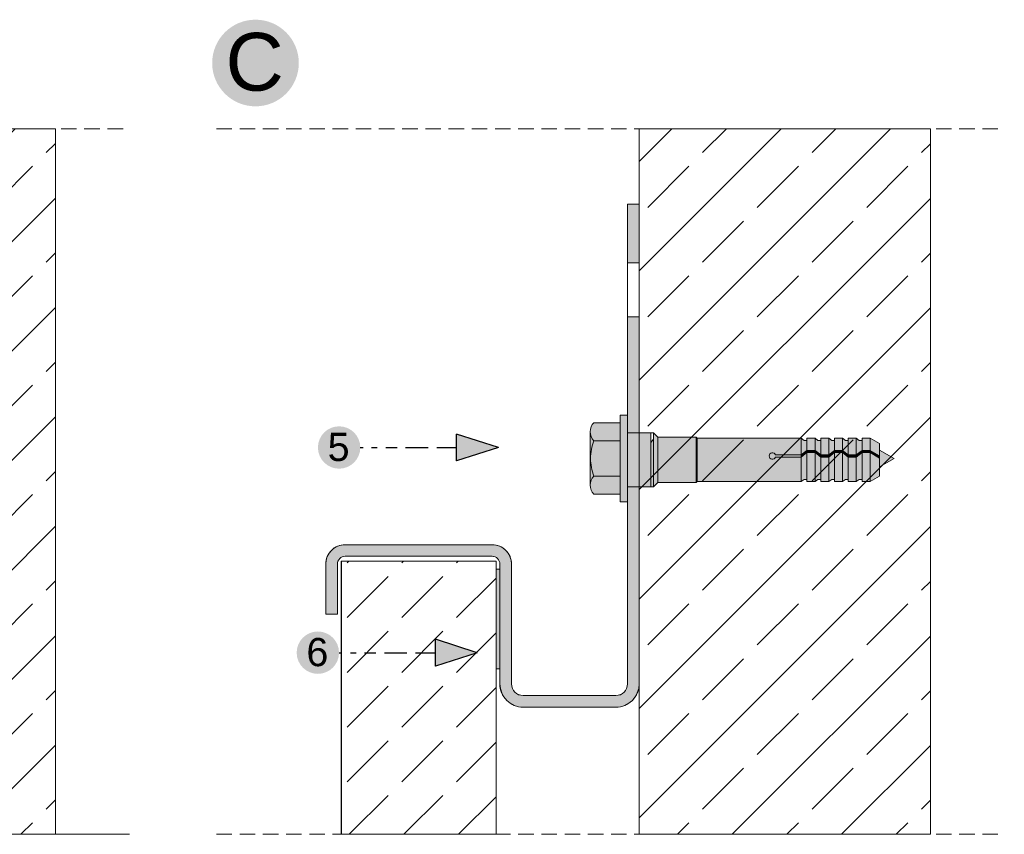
# Model space of a CAD drawing. Extents: x -106507 to -42801, y 48734 to 74234.
# Tile 60 of 69: x -49850 to -48577, y 71138 to 72191. Entities that reach past the tile are written whole.
import ezdxf

# ---------------------------------------------------------------- set-up
doc = ezdxf.new("R2010")
doc.units = 0
doc.header["$MEASUREMENT"] = 0
doc.linetypes.add('Hidden Line', pattern=[30, 20, -10])
for name, color, linetype, lineweight, true_color in [('2D - Ogólne_Pen_No__2', 7, 'Continuous', 15, 0x7f7f7f), ('2D - Ogólne_Pen_No__5', 7, 'Continuous', 25, 0x40a5ff), ('2D Drafting - General_Pen_No__102', 7, 'Continuous', 13, 0xcccccc), ('2D Drafting - General_Pen_No__2', 7, 'Continuous', 15, 0x7f7f7f), ('2D Drafting - General_Pen_No__5', 7, 'Continuous', 25, 0x40a5ff), ('2D Drafting - General_Pen_No__81', 7, 'Continuous', 20, 0x6a6a6a)]:
    doc.layers.add(name, color=color, linetype=linetype, lineweight=lineweight, true_color=true_color)
for name, color, linetype, lineweight in [('2D Drafting - General_Pen_No__1', 7, 'Continuous', 13), ('2D Drafting - General_Pen_No__121', 255, 'Continuous', 0), ('Opisy - Tekst_Pen_No__121', 255, 'Continuous', 0)]:
    doc.layers.add(name, color=color, linetype=linetype, lineweight=lineweight)
doc.styles.add('GENERATED_STYLE_4', font='arial.ttf')
pattern_1 = [(45, (0, 0), (-70.71068, 70.71068), []), (45, (-35.36, 35.36), (-70.71068, 70.71068), [75, -25])]

msp = doc.modelspace()

# ---------------------------------------------------------------- hatches: boundary and pattern name
at = {"layer": '2D - Ogólne_Pen_No__5', "linetype": 'Continuous'}
for points in [[(-49601, 72134.76, 1), (-49489, 72134.76, 1)], [(-49464.31, 71637.79, 1), (-49409.54, 71637.79, 1)], [(-49491.78, 71372.58, 1), (-49437.01, 71372.58, 1)]]:
    msp.add_hatch(color=256, dxfattribs=at).paths.add_polyline_path(points, flags=0)
at = {"layer": '2D Drafting - General_Pen_No__102', "linetype": 'Continuous'}
for points in [[(-49049.12, 71876.29), (-49049.12, 71952.15), (-49064.12, 71952.15), (-49064.12, 71899.22), (-49064.12, 71876.29)], [(-49049.12, 71656.66), (-49049.12, 71806.62), (-49064.12, 71806.62), (-49064.12, 71679.59), (-49064.12, 71656.66)], [(-49049.12, 71332.15), (-49049.12, 71586.99), (-49064.12, 71586.99), (-49064.12, 71332.15, -0.4142136), (-49079.12, 71317.15), (-49199.12, 71317.15, -0.4142136), (-49214.12, 71332.15), (-49214.12, 71487.15, 0.4142136), (-49239.12, 71512.15), (-49429.12, 71512.15, 0.4142136), (-49454.12, 71487.15), (-49454.12, 71422.15), (-49439.12, 71422.15), (-49439.12, 71487.15, -0.4142136), (-49429.12, 71497.15), (-49239.12, 71497.15, -0.4142136), (-49229.12, 71487.15), (-49229.12, 71332.15, 0.4142136), (-49199.12, 71302.15), (-49079.12, 71302.15, 0.4142136)]]:
    msp.add_hatch(color=256, dxfattribs=at).paths.add_polyline_path(points, flags=0)
at = {"layer": '2D Drafting - General_Pen_No__121', "linetype": 'Continuous'}
for points in [[(-49064.12, 71623.67), (-49064.12, 71567.75), (-49073.44, 71567.75), (-49073.44, 71623.67), (-49073.44, 71679.59), (-49064.12, 71679.59)], [(-49073.44, 71646.58), (-49107.61, 71646.58, -0.4195601), (-49107.61, 71669.88), (-49073.44, 71669.88)], [(-49111.88, 71623.67, 0.092424), (-49107.61, 71600.76, 0.201281), (-49112.5, 71589.11), (-49112.5, 71658.23, 0.201281), (-49107.61, 71646.58, 0.092424)], [(-49064.12, 71586.99), (-49064.12, 71623.67), (-49064.12, 71656.66), (-49034.12, 71656.66), (-49034.12, 71620.74), (-49034.12, 71586.99)], [(-49034.12, 71586.99), (-49064.12, 71586.99), (-49064.12, 71623.67), (-49064.12, 71656.66), (-49034.12, 71656.66), (-49034.12, 71619.79)], [(-49030.6, 71587.09), (-49030.6, 71656.66), (-49030.43, 71656.66), (-49025.01, 71651.25), (-49025.01, 71592.5), (-49030.43, 71587.09)], [(-49025.01, 71592.4), (-49025.01, 71651.25), (-48975.27, 71651.25), (-48975.27, 71592.4)], [(-48975.27, 71592.4), (-48975.27, 71651.25), (-48974.03, 71650), (-48974.03, 71593.65)], [(-49073.44, 71600.76), (-49107.61, 71600.76, -0.092424), (-49111.88, 71623.67, -0.092424), (-49107.61, 71646.58), (-49073.44, 71646.58), (-49073.44, 71623.67)], [(-49034.12, 71587.09), (-49034.12, 71619.79), (-49034.12, 71644.15), (-49030.6, 71648.52), (-49030.6, 71587.09)], [(-48974.03, 71593.65), (-48974.03, 71650), (-48839.61, 71650), (-48839.61, 71628.35), (-48872.92, 71628.35, 5.4750432), (-48872.92, 71625.39), (-48839.61, 71625.39), (-48839.61, 71593.65)], [(-48832.17, 71647.04), (-48832.17, 71634.09), (-48839.61, 71628.35), (-48839.61, 71650), (-48835.86, 71647.04)], [(-48821.81, 71650), (-48821.81, 71634.09), (-48832.17, 71634.09), (-48832.17, 71650)], [(-48814.37, 71647.04), (-48814.37, 71628.35), (-48821.81, 71634.09), (-48821.81, 71650), (-48818.07, 71647.04)], [(-48804.01, 71650), (-48804.01, 71628.35), (-48814.37, 71628.35), (-48814.37, 71650)], [(-48804.01, 71628.35), (-48804.01, 71650), (-48800.27, 71647.04), (-48796.57, 71647.04), (-48796.57, 71634.09)], [(-48786.22, 71650), (-48786.22, 71634.09), (-48796.57, 71634.09), (-48796.57, 71650)], [(-48778.78, 71647.04), (-48778.78, 71628.35), (-48786.22, 71634.09), (-48786.22, 71650), (-48782.47, 71647.04)], [(-48768.42, 71650), (-48768.42, 71628.35), (-48778.78, 71628.35), (-48778.78, 71650)], [(-48760.98, 71647.04), (-48760.98, 71634.09), (-48768.42, 71628.35), (-48768.42, 71650), (-48764.68, 71647.04)], [(-48760.98, 71634.09), (-48760.98, 71650), (-48750.62, 71650), (-48750.62, 71634.09)], [(-48738.24, 71626.95), (-48750.62, 71634.09), (-48750.62, 71650), (-48738.24, 71642.86)], [(-48839.61, 71625.39), (-48872.92, 71625.39, -5.4750432), (-48872.92, 71628.35), (-48839.61, 71628.35)], [(-48839.61, 71628.35), (-48832.17, 71634.09), (-48832.17, 71631.13), (-48839.61, 71625.39)], [(-48832.17, 71596.61), (-48835.86, 71596.61), (-48839.61, 71593.65), (-48839.61, 71625.39), (-48832.17, 71631.13)], [(-48832.17, 71634.09), (-48821.81, 71634.09), (-48821.81, 71631.13), (-48832.17, 71631.13)], [(-48832.17, 71593.65), (-48832.17, 71631.13), (-48821.81, 71631.13), (-48821.81, 71593.65)], [(-48814.37, 71625.39), (-48821.81, 71631.13), (-48821.81, 71634.09), (-48814.37, 71628.35)], [(-48814.37, 71596.61), (-48818.07, 71596.61), (-48821.81, 71593.65), (-48821.81, 71631.13), (-48814.37, 71625.39)], [(-48814.37, 71628.35), (-48804.01, 71628.35), (-48804.01, 71625.39), (-48814.37, 71625.39)], [(-48814.37, 71593.65), (-48814.37, 71625.39), (-48804.01, 71625.39), (-48804.01, 71593.65)], [(-48796.57, 71631.13), (-48804.01, 71625.39), (-48804.01, 71628.35), (-48796.57, 71634.09)], [(-48796.57, 71596.61), (-48800.27, 71596.61), (-48804.01, 71593.65), (-48804.01, 71625.39), (-48796.57, 71631.13)], [(-48786.22, 71631.13), (-48796.57, 71631.13), (-48796.57, 71634.09), (-48786.22, 71634.09)], [(-48786.22, 71593.65), (-48796.57, 71593.65), (-48796.57, 71631.13), (-48786.22, 71631.13)], [(-48778.78, 71625.39), (-48786.22, 71631.13), (-48786.22, 71634.09), (-48778.78, 71628.35)], [(-48778.78, 71596.61), (-48782.47, 71596.61), (-48786.22, 71593.65), (-48786.22, 71631.13), (-48778.78, 71625.39)], [(-48778.78, 71628.35), (-48768.42, 71628.35), (-48768.42, 71625.39), (-48778.78, 71625.39)], [(-48768.42, 71593.65), (-48778.78, 71593.65), (-48778.78, 71625.39), (-48768.42, 71625.39)], [(-48768.42, 71628.35), (-48760.98, 71634.09), (-48760.98, 71631.13), (-48768.42, 71625.39)], [(-48760.98, 71596.61), (-48764.68, 71596.61), (-48768.42, 71593.65), (-48768.42, 71625.39), (-48760.98, 71631.13)], [(-48760.98, 71634.09), (-48750.62, 71634.09), (-48750.62, 71631.13), (-48760.98, 71631.13)], [(-48760.98, 71593.65), (-48760.98, 71631.13), (-48750.62, 71631.13), (-48750.62, 71593.65)], [(-48738.24, 71623.99), (-48750.62, 71631.13), (-48750.62, 71634.09), (-48738.24, 71626.95)], [(-48738.24, 71600.8), (-48750.62, 71593.65), (-48750.62, 71631.13), (-48738.24, 71623.99)], [(-48719.52, 71623.57), (-48738.24, 71612.76), (-48738.24, 71634.38)], [(-49073.44, 71577.46), (-49107.61, 71577.46, -0.4195601), (-49107.61, 71600.76), (-49073.44, 71600.76)]]:
    msp.add_hatch(color=256, dxfattribs=at).paths.add_polyline_path(points, flags=0)
at = {"layer": '2D Drafting - General_Pen_No__5', "linetype": 'Continuous'}
for points in [[(-49285.04, 71655.06), (-49285.04, 71620.51), (-49230.95, 71637.79)], [(-49312.52, 71389.86), (-49312.52, 71355.31), (-49258.42, 71372.58)]]:
    msp.add_hatch(color=256, dxfattribs=at).paths.add_polyline_path(points, flags=0)
at = {"layer": '2D Drafting - General_Pen_No__81', "linetype": 'Continuous'}
h = msp.add_hatch(dxfattribs=at)
h.set_pattern_fill('Solid___Dashed', color=256, style=0, pattern_type=2)
h.set_pattern_definition(pattern_1)
h.paths.add_polyline_path([(-50179.99, 71137.8), (-50129.5, 71137.8), (-49803.57, 71137.8), (-49803.57, 72049.72), (-50129.5, 72049.72), (-50179.12, 72049.72), (-50179.99, 72049.72)], flags=0)
h = msp.add_hatch(dxfattribs=at)
h.set_pattern_fill('Solid___Dashed', color=256, style=0, pattern_type=2)
h.set_pattern_definition(pattern_1)
h.paths.add_polyline_path([(-49049.12, 71137.8), (-48998.63, 71137.8), (-48672.7, 71137.8), (-48672.7, 72049.72), (-48998.63, 72049.72), (-49048.25, 72049.72), (-49049.12, 72049.72)], flags=0)
h = msp.add_hatch(dxfattribs=at)
h.set_pattern_fill('Beton', color=256, style=0, pattern_type=2)
h.set_pattern_definition([(45, (0, 0), (-70.71068, 70.71068), [75, -25]), (45, (7e-15, 70.71), (-70.71068, 70.71068), [75, -25])])
h.paths.add_polyline_path([(-49434.12, 71490.7), (-49234.12, 71490.7), (-49234.12, 71137.8), (-49434.12, 71137.8)], flags=0)
msp.add_hatch(color=256, dxfattribs=at).paths.add_polyline_path([(-49234.03, 71351.57), (-49229.12, 71351.57), (-49229.12, 71480.61), (-49234.03, 71480.61)], flags=0)

# ---------------------------------------------------------------- linework, layer by layer
at = {"layer": '2D - Ogólne_Pen_No__2', "linetype": 'Continuous'}
for p, q in [((-49049.12, 71877.75), (-49049.12, 71840.88)), ((-49049.12, 71808.08), (-49049.12, 71841.83)), ((-49034.12, 71656.66), (-49034.12, 71619.79)), ((-49030.43, 71656.66), (-49034.12, 71656.66)), ((-49025.01, 71651.25), (-49030.43, 71656.66)), ((-48975.27, 71651.25), (-49025.01, 71651.25)), ((-49025.01, 71651.25), (-49025.01, 71592.4)), ((-48974.03, 71650), (-48975.27, 71651.25)), ((-48975.27, 71651.25), (-48975.27, 71592.4)), ((-48839.61, 71650), (-48974.03, 71650)), ((-48974.03, 71593.65), (-48974.03, 71650)), ((-48835.86, 71647.04), (-48839.61, 71650)), ((-48839.61, 71650), (-48839.61, 71593.65)), ((-48832.17, 71647.04), (-48835.86, 71647.04)), ((-48832.17, 71650), (-48832.17, 71647.04)), ((-48821.81, 71650), (-48832.17, 71650)), ((-48832.17, 71650), (-48832.17, 71593.65)), ((-48818.07, 71647.04), (-48821.81, 71650)), ((-48821.81, 71650), (-48821.81, 71593.65)), ((-48814.37, 71647.04), (-48818.07, 71647.04)), ((-48814.37, 71650), (-48814.37, 71647.04)), ((-48804.01, 71650), (-48814.37, 71650)), ((-48814.37, 71650), (-48814.37, 71593.65)), ((-48800.27, 71647.04), (-48804.01, 71650)), ((-48804.01, 71650), (-48804.01, 71593.65)), ((-48796.57, 71647.04), (-48800.27, 71647.04)), ((-48796.57, 71650), (-48796.57, 71647.04)), ((-48786.22, 71650), (-48796.57, 71650)), ((-48796.57, 71650), (-48796.57, 71593.65)), ((-48782.47, 71647.04), (-48786.22, 71650)), ((-48786.22, 71650), (-48786.22, 71593.65)), ((-48778.78, 71647.04), (-48782.47, 71647.04)), ((-48778.78, 71650), (-48778.78, 71647.04)), ((-48768.42, 71650), (-48778.78, 71650)), ((-48778.78, 71650), (-48778.78, 71593.65)), ((-48764.68, 71647.04), (-48768.42, 71650)), ((-48768.42, 71650), (-48768.42, 71593.65)), ((-48760.98, 71647.04), (-48764.68, 71647.04)), ((-48760.98, 71650), (-48760.98, 71593.65)), ((-48750.62, 71650), (-48760.98, 71650)), ((-48738.24, 71642.86), (-48750.62, 71650)), ((-48750.62, 71650), (-48750.62, 71593.65)), ((-48738.24, 71642.86), (-48738.24, 71600.8)), ((-48839.61, 71628.35), (-48872.92, 71628.35)), ((-48839.61, 71625.39), (-48872.92, 71625.39)), ((-48832.17, 71634.09), (-48839.61, 71628.35)), ((-48832.17, 71631.13), (-48839.61, 71625.39)), ((-48821.81, 71634.09), (-48832.17, 71634.09)), ((-48821.81, 71631.13), (-48832.17, 71631.13)), ((-48814.37, 71628.35), (-48821.81, 71634.09)), ((-48814.37, 71625.39), (-48821.81, 71631.13)), ((-48804.01, 71628.35), (-48814.37, 71628.35)), ((-48804.01, 71625.39), (-48814.37, 71625.39)), ((-48796.57, 71634.09), (-48804.01, 71628.35)), ((-48796.57, 71631.13), (-48804.01, 71625.39)), ((-48786.22, 71634.09), (-48796.57, 71634.09)), ((-48786.22, 71631.13), (-48796.57, 71631.13)), ((-48778.78, 71628.35), (-48786.22, 71634.09)), ((-48778.78, 71625.39), (-48786.22, 71631.13)), ((-48768.42, 71628.35), (-48778.78, 71628.35)), ((-48768.42, 71625.39), (-48778.78, 71625.39)), ((-48760.98, 71634.09), (-48768.42, 71628.35)), ((-48760.98, 71631.13), (-48768.42, 71625.39)), ((-48750.62, 71634.09), (-48760.98, 71634.09)), ((-48750.62, 71631.13), (-48760.98, 71631.13)), ((-48738.24, 71626.95), (-48750.62, 71634.09)), ((-48738.24, 71623.99), (-48750.62, 71631.13)), ((-48738.24, 71634.38), (-48719.52, 71623.57)), ((-49034.12, 71586.99), (-49034.12, 71620.74)), ((-48738.24, 71612.76), (-48719.52, 71623.57)), ((-48738.24, 71600.8), (-48750.62, 71593.65)), ((-49030.43, 71586.99), (-49034.12, 71586.99)), ((-49025.01, 71592.4), (-49030.43, 71586.99)), ((-48975.27, 71592.4), (-49025.01, 71592.4)), ((-48974.03, 71593.65), (-48975.27, 71592.4)), ((-48839.61, 71593.65), (-48974.03, 71593.65)), ((-48835.86, 71596.61), (-48839.61, 71593.65)), ((-48832.17, 71596.61), (-48835.86, 71596.61)), ((-48832.17, 71593.65), (-48832.17, 71596.61)), ((-48821.81, 71593.65), (-48832.17, 71593.65)), ((-48818.07, 71596.61), (-48821.81, 71593.65)), ((-48814.37, 71596.61), (-48818.07, 71596.61)), ((-48814.37, 71593.65), (-48814.37, 71596.61)), ((-48804.01, 71593.65), (-48814.37, 71593.65)), ((-48800.27, 71596.61), (-48804.01, 71593.65)), ((-48796.57, 71596.61), (-48800.27, 71596.61)), ((-48796.57, 71593.65), (-48796.57, 71596.61)), ((-48786.22, 71593.65), (-48796.57, 71593.65)), ((-48782.47, 71596.61), (-48786.22, 71593.65)), ((-48778.78, 71596.61), (-48782.47, 71596.61)), ((-48778.78, 71593.65), (-48778.78, 71596.61)), ((-48768.42, 71593.65), (-48778.78, 71593.65)), ((-48764.68, 71596.61), (-48768.42, 71593.65)), ((-48760.98, 71596.61), (-48764.68, 71596.61)), ((-48750.62, 71593.65), (-48760.98, 71593.65))]:
    msp.add_line(p, q, dxfattribs=at)
msp.add_arc((-48876.83, 71626.87), 4.18, 20.70161, 339.29839, dxfattribs=at)
at = {"layer": '2D - Ogólne_Pen_No__5', "linetype": 'Continuous'}
for p, q in [((-49285.04, 71620.51), (-49285.04, 71655.06)), ((-49230.95, 71637.79), (-49285.04, 71655.06)), ((-49409.54, 71637.79), (-49405.88, 71637.79)), ((-49394.9, 71637.79), (-49387.58, 71637.79)), ((-49376.6, 71637.79), (-49361.96, 71637.79)), ((-49350.98, 71637.79), (-49321.71, 71637.79)), ((-49310.73, 71637.79), (-49285.04, 71637.79)), ((-49230.95, 71637.79), (-49285.04, 71620.51)), ((-49312.52, 71355.31), (-49312.52, 71389.86)), ((-49258.42, 71372.58), (-49312.52, 71389.86)), ((-49437.01, 71372.58), (-49433.36, 71372.58)), ((-49422.38, 71372.58), (-49415.06, 71372.58)), ((-49404.08, 71372.58), (-49389.44, 71372.58)), ((-49378.46, 71372.58), (-49349.18, 71372.58)), ((-49338.2, 71372.58), (-49312.52, 71372.58)), ((-49258.42, 71372.58), (-49312.52, 71355.31))]:
    msp.add_line(p, q, dxfattribs=at)
at = {"layer": '2D Drafting - General_Pen_No__1', "linetype": 'Continuous', "flags": 128}
for points in [[(-49285.04, 71655.06), (-49285.04, 71620.51), (-49230.95, 71637.79)], [(-49312.52, 71389.86), (-49312.52, 71355.31), (-49258.42, 71372.58)]]:
    msp.add_lwpolyline(points, close=True, dxfattribs=at)
at = {"layer": '2D Drafting - General_Pen_No__2', "linetype": 'Hidden Line'}
for p, q in [((-50726.24, 72049.72), (-49707.99, 72049.72)), ((-49595.37, 72049.72), (-48577.13, 72049.72)), ((-49595.37, 71137.8), (-48577.13, 71137.8))]:
    msp.add_line(p, q, dxfattribs=at)
at = {"layer": '2D Drafting - General_Pen_No__2', "linetype": 'Continuous'}
for p, q in [((-49803.57, 71137.8), (-49803.57, 72049.72)), ((-49049.12, 71137.8), (-49049.12, 72049.72)), ((-48672.7, 71137.8), (-48672.7, 72049.72)), ((-49064.12, 71952.15), (-49064.12, 71332.15)), ((-49049.12, 71952.15), (-49064.12, 71952.15)), ((-49064.12, 71952.15), (-49064.12, 71737.15)), ((-49049.12, 71952.15), (-49049.12, 71332.15)), ((-49073.44, 71623.67), (-49073.44, 71679.59)), ((-49073.44, 71679.59), (-49064.12, 71679.59)), ((-49064.12, 71679.59), (-49064.12, 71623.67)), ((-49107.61, 71669.88), (-49073.44, 71669.88)), ((-49112.5, 71589.11), (-49112.5, 71658.23)), ((-49064.12, 71656.66), (-49034.12, 71656.66)), ((-49107.61, 71646.58), (-49073.44, 71646.58)), ((-49073.44, 71623.67), (-49073.44, 71567.75)), ((-49064.12, 71567.75), (-49064.12, 71623.67)), ((-49107.61, 71600.76), (-49073.44, 71600.76)), ((-49064.12, 71586.99), (-49034.12, 71586.99)), ((-49107.61, 71577.46), (-49073.44, 71577.46)), ((-49073.44, 71567.75), (-49064.12, 71567.75)), ((-49239.12, 71512.15), (-49429.12, 71512.15)), ((-49239.12, 71512.15), (-49429.12, 71512.15)), ((-49454.12, 71422.15), (-49454.12, 71487.15)), ((-49439.12, 71422.15), (-49439.12, 71487.15)), ((-49434.03, 71490.7), (-49234.03, 71490.7)), ((-49434.03, 71490.7), (-49434.03, 71137.8)), ((-49239.12, 71497.15), (-49429.12, 71497.15)), ((-49234.03, 71490.7), (-49234.03, 71137.8)), ((-49229.12, 71332.15), (-49229.12, 71487.15)), ((-49214.12, 71332.15), (-49214.12, 71487.15)), ((-49454.12, 71422.15), (-49439.12, 71422.15)), ((-49079.12, 71317.15), (-49199.12, 71317.15)), ((-49079.12, 71302.15), (-49199.12, 71302.15)), ((-50726.24, 71137.8), (-49707.99, 71137.8))]:
    msp.add_line(p, q, dxfattribs=at)
at = {"layer": '2D Drafting - General_Pen_No__2', "linetype": 'Continuous', "flags": 128}
for points in [[(-50179.99, 71137.8), (-50129.5, 71137.8), (-49803.57, 71137.8), (-49803.57, 72049.72), (-50129.5, 72049.72), (-50179.12, 72049.72), (-50179.99, 72049.72)], [(-49049.12, 71137.8), (-48998.63, 71137.8), (-48672.7, 71137.8), (-48672.7, 72049.72), (-48998.63, 72049.72), (-49048.25, 72049.72), (-49049.12, 72049.72)], [(-49049.12, 71876.29), (-49049.12, 71952.15), (-49064.12, 71952.15), (-49064.12, 71899.22), (-49064.12, 71876.29)], [(-49049.12, 71656.66), (-49049.12, 71806.62), (-49064.12, 71806.62), (-49064.12, 71679.59), (-49064.12, 71656.66)], [(-49064.12, 71623.67), (-49064.12, 71567.75), (-49073.44, 71567.75), (-49073.44, 71623.67), (-49073.44, 71679.59), (-49064.12, 71679.59)], [(-49064.12, 71586.99), (-49064.12, 71623.67), (-49064.12, 71656.66), (-49034.12, 71656.66), (-49034.12, 71620.74), (-49034.12, 71586.99)], [(-49034.12, 71586.99), (-49064.12, 71586.99), (-49064.12, 71623.67), (-49064.12, 71656.66), (-49034.12, 71656.66), (-49034.12, 71619.79)], [(-49030.6, 71587.09), (-49030.6, 71656.66), (-49030.43, 71656.66), (-49025.01, 71651.25), (-49025.01, 71592.5), (-49030.43, 71587.09)], [(-49025.01, 71592.4), (-49025.01, 71651.25), (-48975.27, 71651.25), (-48975.27, 71592.4)], [(-48975.27, 71592.4), (-48975.27, 71651.25), (-48974.03, 71650), (-48974.03, 71593.65)], [(-49034.12, 71587.09), (-49034.12, 71619.79), (-49034.12, 71644.15), (-49030.6, 71648.52), (-49030.6, 71587.09)], [(-48832.17, 71647.04), (-48832.17, 71634.09), (-48839.61, 71628.35), (-48839.61, 71650), (-48835.86, 71647.04)], [(-48821.81, 71650), (-48821.81, 71634.09), (-48832.17, 71634.09), (-48832.17, 71650)], [(-48814.37, 71647.04), (-48814.37, 71628.35), (-48821.81, 71634.09), (-48821.81, 71650), (-48818.07, 71647.04)], [(-48804.01, 71650), (-48804.01, 71628.35), (-48814.37, 71628.35), (-48814.37, 71650)], [(-48804.01, 71628.35), (-48804.01, 71650), (-48800.27, 71647.04), (-48796.57, 71647.04), (-48796.57, 71634.09)], [(-48786.22, 71650), (-48786.22, 71634.09), (-48796.57, 71634.09), (-48796.57, 71650)], [(-48778.78, 71647.04), (-48778.78, 71628.35), (-48786.22, 71634.09), (-48786.22, 71650), (-48782.47, 71647.04)], [(-48768.42, 71650), (-48768.42, 71628.35), (-48778.78, 71628.35), (-48778.78, 71650)], [(-48760.98, 71647.04), (-48760.98, 71634.09), (-48768.42, 71628.35), (-48768.42, 71650), (-48764.68, 71647.04)], [(-48760.98, 71634.09), (-48760.98, 71650), (-48750.62, 71650), (-48750.62, 71634.09)], [(-48738.24, 71626.95), (-48750.62, 71634.09), (-48750.62, 71650), (-48738.24, 71642.86)], [(-48839.61, 71628.35), (-48832.17, 71634.09), (-48832.17, 71631.13), (-48839.61, 71625.39)], [(-48832.17, 71596.61), (-48835.86, 71596.61), (-48839.61, 71593.65), (-48839.61, 71625.39), (-48832.17, 71631.13)], [(-48832.17, 71634.09), (-48821.81, 71634.09), (-48821.81, 71631.13), (-48832.17, 71631.13)], [(-48832.17, 71593.65), (-48832.17, 71631.13), (-48821.81, 71631.13), (-48821.81, 71593.65)], [(-48814.37, 71625.39), (-48821.81, 71631.13), (-48821.81, 71634.09), (-48814.37, 71628.35)], [(-48814.37, 71596.61), (-48818.07, 71596.61), (-48821.81, 71593.65), (-48821.81, 71631.13), (-48814.37, 71625.39)], [(-48814.37, 71628.35), (-48804.01, 71628.35), (-48804.01, 71625.39), (-48814.37, 71625.39)], [(-48814.37, 71593.65), (-48814.37, 71625.39), (-48804.01, 71625.39), (-48804.01, 71593.65)], [(-48796.57, 71631.13), (-48804.01, 71625.39), (-48804.01, 71628.35), (-48796.57, 71634.09)], [(-48796.57, 71596.61), (-48800.27, 71596.61), (-48804.01, 71593.65), (-48804.01, 71625.39), (-48796.57, 71631.13)], [(-48786.22, 71631.13), (-48796.57, 71631.13), (-48796.57, 71634.09), (-48786.22, 71634.09)], [(-48786.22, 71593.65), (-48796.57, 71593.65), (-48796.57, 71631.13), (-48786.22, 71631.13)], [(-48778.78, 71625.39), (-48786.22, 71631.13), (-48786.22, 71634.09), (-48778.78, 71628.35)], [(-48778.78, 71596.61), (-48782.47, 71596.61), (-48786.22, 71593.65), (-48786.22, 71631.13), (-48778.78, 71625.39)], [(-48778.78, 71628.35), (-48768.42, 71628.35), (-48768.42, 71625.39), (-48778.78, 71625.39)], [(-48768.42, 71593.65), (-48778.78, 71593.65), (-48778.78, 71625.39), (-48768.42, 71625.39)], [(-48768.42, 71628.35), (-48760.98, 71634.09), (-48760.98, 71631.13), (-48768.42, 71625.39)], [(-48760.98, 71596.61), (-48764.68, 71596.61), (-48768.42, 71593.65), (-48768.42, 71625.39), (-48760.98, 71631.13)], [(-48760.98, 71634.09), (-48750.62, 71634.09), (-48750.62, 71631.13), (-48760.98, 71631.13)], [(-48760.98, 71593.65), (-48760.98, 71631.13), (-48750.62, 71631.13), (-48750.62, 71593.65)], [(-48738.24, 71623.99), (-48750.62, 71631.13), (-48750.62, 71634.09), (-48738.24, 71626.95)], [(-48738.24, 71600.8), (-48750.62, 71593.65), (-48750.62, 71631.13), (-48738.24, 71623.99)], [(-48719.52, 71623.57), (-48738.24, 71612.76), (-48738.24, 71634.38)], [(-49434.12, 71490.7), (-49234.12, 71490.7), (-49234.12, 71137.8), (-49434.12, 71137.8)], [(-49234.03, 71351.57), (-49229.12, 71351.57), (-49229.12, 71480.61), (-49234.03, 71480.61)]]:
    msp.add_lwpolyline(points, close=True, dxfattribs=at)
for points in [[(-49073.44, 71646.58), (-49107.61, 71646.58, -0.4195601), (-49107.61, 71669.88), (-49073.44, 71669.88)], [(-49111.88, 71623.67, 0.092424), (-49107.61, 71600.76, 0.201281), (-49112.5, 71589.11), (-49112.5, 71658.23, 0.201281), (-49107.61, 71646.58, 0.092424)], [(-49073.44, 71600.76), (-49107.61, 71600.76, -0.092424), (-49111.88, 71623.67, -0.092424), (-49107.61, 71646.58), (-49073.44, 71646.58), (-49073.44, 71623.67)], [(-48974.03, 71593.65), (-48974.03, 71650), (-48839.61, 71650), (-48839.61, 71628.35), (-48872.92, 71628.35, 5.4750432), (-48872.92, 71625.39), (-48839.61, 71625.39), (-48839.61, 71593.65)], [(-48839.61, 71625.39), (-48872.92, 71625.39, -5.4750432), (-48872.92, 71628.35), (-48839.61, 71628.35)], [(-49073.44, 71577.46), (-49107.61, 71577.46, -0.4195601), (-49107.61, 71600.76), (-49073.44, 71600.76)], [(-49049.12, 71332.15), (-49049.12, 71586.99), (-49064.12, 71586.99), (-49064.12, 71332.15, -0.4142136), (-49079.12, 71317.15), (-49199.12, 71317.15, -0.4142136), (-49214.12, 71332.15), (-49214.12, 71487.15, 0.4142136), (-49239.12, 71512.15), (-49429.12, 71512.15, 0.4142136), (-49454.12, 71487.15), (-49454.12, 71422.15), (-49439.12, 71422.15), (-49439.12, 71487.15, -0.4142136), (-49429.12, 71497.15), (-49239.12, 71497.15, -0.4142136), (-49229.12, 71487.15), (-49229.12, 71332.15, 0.4142136), (-49199.12, 71302.15), (-49079.12, 71302.15, 0.4142136)]]:
    msp.add_lwpolyline(points, format="xyb", close=True, dxfattribs=at)
at = {"layer": '2D Drafting - General_Pen_No__2', "linetype": 'Continuous'}
for centre, radius, start, end in [((-49096.17, 71658.23), 16.33, 134.47805, 225.52195), ((-49048.3, 71623.67), 63.58, 158.87798, 180), ((-49048.3, 71623.67), 63.58, 180, 201.12202), ((-49096.17, 71589.11), 16.33, 134.47805, 225.52195), ((-49429.12, 71487.15), 25, 90, 180), ((-49239.12, 71487.15), 25, 0, 90), ((-49429.12, 71487.15), 10, 90, 180), ((-49239.12, 71487.15), 10, 0, 90), ((-49199.12, 71332.15), 30, 180, 270), ((-49199.12, 71332.15), 15, 180, 270), ((-49079.12, 71332.15), 15, 270, 0), ((-49079.12, 71332.15), 30, 270, 0)]:
    msp.add_arc(centre, radius, start, end, dxfattribs=at)

# ---------------------------------------------------------------- texts
at = {"layer": 'Opisy - Tekst_Pen_No__121', "linetype": 'Continuous', "attachment_point": 1, "style": 'GENERATED_STYLE_4'}
for s, insert, char_height in [('{C}', (-49583.77, 72173.67), 74.641), ('{5}', (-49451.71, 71656.81), 36.498), ('{6}', (-49479.19, 71391.61), 36.498)]:
    msp.add_mtext(s, dxfattribs=dict(at, insert=insert, char_height=char_height))

doc.saveas('drawing.dxf')
